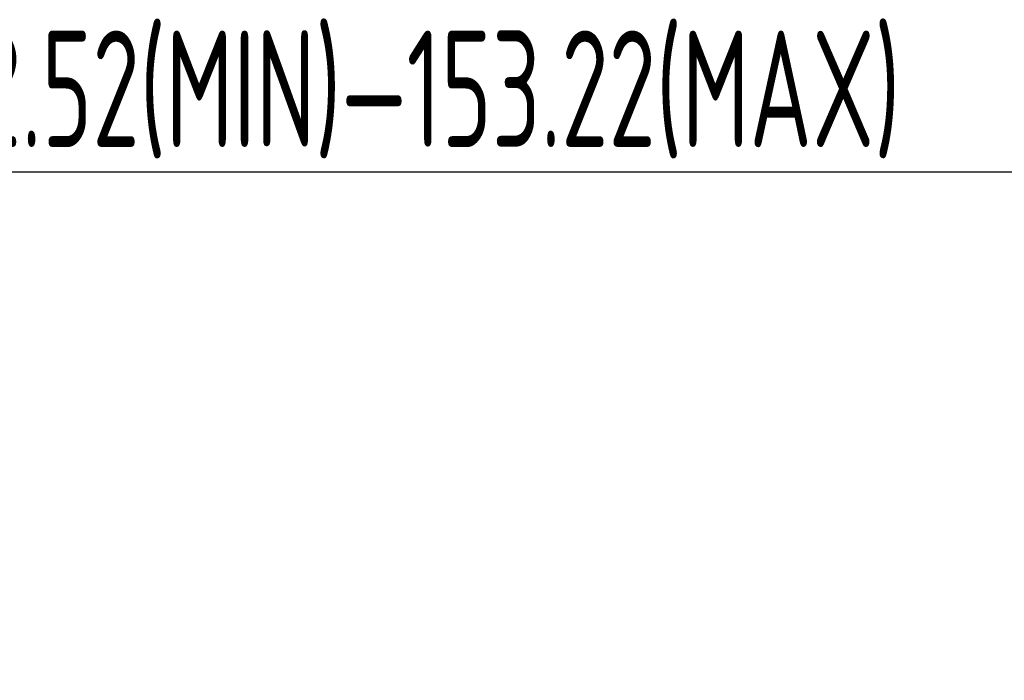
# Model space of a CAD drawing. Header units: millimetres. Extents: x 7 to 224, y -1107 to -1014.
# Tile 21 of 23: x 112 to 141, y -1034 to -1014. Entities that reach past the tile are written whole.
import ezdxf

# ---------------------------------------------------------------- set-up
doc = ezdxf.new("R2010")
doc.units = ezdxf.units.MM
doc.header["$LTSCALE"] = 16.335
doc.layers.get('0').update_dxf_attribs({"linetype": 'CONTINUOUS'})
doc.layers.add('标注', color=7, linetype='CONTINUOUS', lineweight=9)
doc.styles.add('HZ', font='gbenor.shx', dxfattribs={"width": 0.7, "height": 3.5, "bigfont": 'hztxt.shx'})
doc.dimstyles.get("Standard").update_dxf_attribs({"dimtxt": 3.5, "dimasz": 3.5, "dimexe": 1.5, "dimexo": 0.0625, "dimgap": 0.5, "dimtad": 1, "dimdsep": 46, "dimtxsty": 'HZ', "dimblk": 'OPEN30', "dimcen": 0.09, "dimadec": 0, "dimazin": 0, "dimtp": 0.01, "dimtm": 0.01, "dimtfac": 1, "dimtmove": 0, "dimatfit": 3, "dimldrblk": 'OPEN30', "dimfxl": 1, "dimtolj": 1, "dimarcsym": 0})

# ---------------------------------------------------------------- blocks, each defined once
blk = doc.blocks.new('_Open30')
at = {"color": 0, "linetype": 'ByBlock', "lineweight": -2}
for p, q in [((-1, 0.2679), (0, 0)), ((0, 0), (-1, -0.2679)), ((0, 0), (-1, 0))]:
    blk.add_line(p, q, dxfattribs=at)
blk = doc.blocks.new('*D32')
at = {"layer": '标注', "color": 0, "lineweight": -2}
for p, q in [((56.543, -1031.856), (56.543, -1017.107)), ((189.281, -1034.457), (189.281, -1017.107)), ((60.043, -1018.607), (185.781, -1018.607))]:
    blk.add_line(p, q, dxfattribs=at)
at = {"layer": '标注', "color": 0, "lineweight": -2, "xscale": 3.5, "yscale": 3.5, "zscale": 3.5, "rotation": 180}
blk.add_blockref('_Open30', (56.543, -1018.607), dxfattribs=at)
at = {"layer": '标注', "color": 0, "lineweight": -2, "xscale": 3.5, "yscale": 3.5, "zscale": 3.5}
blk.add_blockref('_Open30', (189.281, -1018.607), dxfattribs=at)
at = {"layer": '标注', "color": 0, "insert": (122.912, -1016.284), "char_height": 3.5, "attachment_point": 5, "style": 'HZ'}
blk.add_mtext('\\A1;132.52(MIN)—153.22(MAX)', dxfattribs=at)

msp = doc.modelspace()

# ---------------------------------------------------------------- dimensions: what is measured, and where the dimension line sits
at = {"layer": '标注'}
dim = msp.add_linear_dim(base=(189.281, -1018.607), p1=(56.543, -1031.919), p2=(189.281, -1034.519), text='132.52(MIN)—153.22(MAX)', dimstyle='STANDARD', dxfattribs=at)
dim.commit()
dim.dimension.update_dxf_attribs({"geometry": '*D32', "text_midpoint": (122.912, -1016.284)})

doc.saveas('drawing.dxf')
